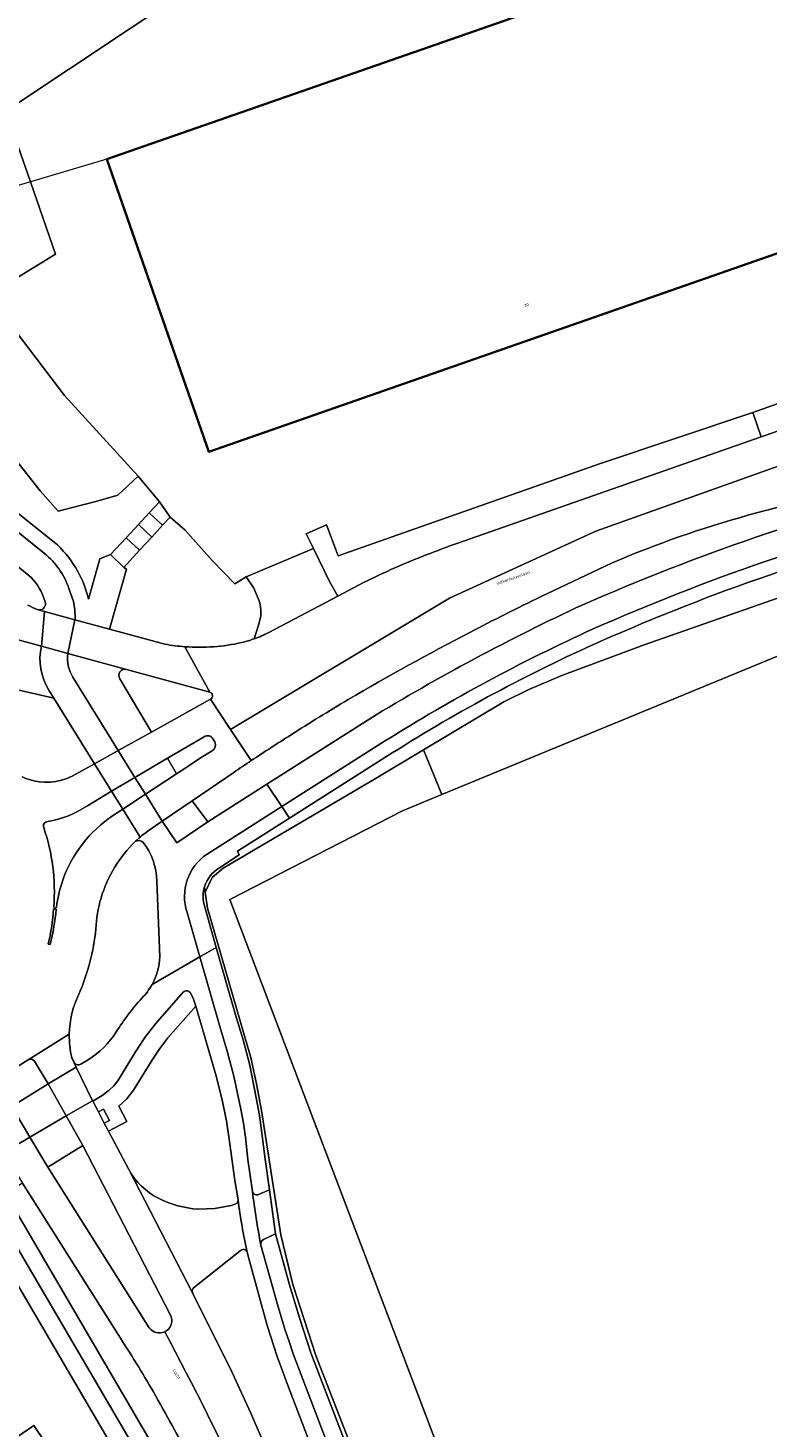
# Model space of a CAD drawing. Header units: metres. Extents: x 197700 to 204338, y 317132 to 325229.
# Tile 31 of 256: x 198727 to 198815, y 319003 to 319169. Entities that reach past the tile are written whole.
import ezdxf
from ezdxf.enums import TextEntityAlignment as Align

# ---------------------------------------------------------------- set-up
doc = ezdxf.new("R2010")
doc.units = ezdxf.units.M
for name, color, linetype, lineweight in [('B-WE-GR-BEPLANTING_CULTUUR_BODEMBEDEKKER-GV', 90, 'Continuous', 18), ('B-WE-GR-BEPLANTING_CULTUUR_BOSPLANTSOEN-GV', 90, 'Continuous', 18), ('B-WE-GR-GRAS-GV', 60, 'Continuous', 13), ('B-WE-GW-TALUD_KRUIN-G', 90, 'Continuous', 18), ('B-WE-IE-TERREINAFSCHEIDING_KUNSTMATIG_HEKWERK-G', 20, 'IE-TERREINAFSCHEIDING-KUNSTMATIG', 18), ('B-WE-OG-BEBOUWING-GV', 7, 'Continuous', 35), ('B-WE-OG-BEBOUWING-T18', 10, 'Continuous', 18), ('B-WE-OG-TERREIN_CULTUURSCHEIDING-GV', 7, 'Continuous', 18), ('B-WE-OG-TERREIN_ERF-GV', 7, 'Continuous', 18), ('B-WE-OG-TOPOGRAFIE-T18', 10, 'Continuous', 18), ('B-WE-VH-VERHARDING_ASFALT-GV', 252, 'Continuous', 18), ('B-WE-VH-VERHARDING_BEDRIJFSVLOERPLAAT-GV', 252, 'Continuous', 18), ('B-WE-VH-VERHARDING_BETONSTRAATSTEEN-GV', 252, 'Continuous', 18), ('B-WE-VH-VERHARDING_OPEN-GV', 252, 'Continuous', 18), ('B-WE-VH-VERHARDING_TEGEL-GV', 252, 'Continuous', 18)]:
    doc.layers.add(name, color=color, linetype=linetype, lineweight=lineweight)
doc.styles.add('NLCS-ISO-M200-T18', font='NLCS-ISO.ttf', dxfattribs={"height": 0.36})
doc.linetypes.add('IE-TERREINAFSCHEIDING-KUNSTMATIG', pattern='A,4,[82,NLCS.SHX,S=0.75,R=90,X=0,Y=0],4,-2', length=10)

msp = doc.modelspace()

# ---------------------------------------------------------------- linework, layer by layer
at = {"layer": 'B-WE-GR-BEPLANTING_CULTUUR_BODEMBEDEKKER-GV'}
for points in [[(198727.521, 319103.953), (198719.714, 319110.243)], [(198729.469, 319100.842), (198729.26, 319101.394)], [(198728.498, 319099.917), (198728.678, 319099.868)], [(198729.019, 319095.569), (198721.298, 319097.662)], [(198748.924, 319090.148), (198739.079, 319092.821)], [(198720.502, 319091.724), (198730.482, 319089.443), (198729.907, 319090.374)], [(198738.295, 319091.712), (198742.026, 319085.407)], [(198742.026, 319085.407), (198749.008, 319089.306)]]:
    msp.add_lwpolyline(points, dxfattribs=at)
for points in [[(198729.26, 319101.394, 0.125596), (198727.521, 319103.953)], [(198728.678, 319099.868, 0.5475732), (198729.469, 319100.842)], [(198727.399, 319100.438, 0.0136097), (198728.498, 319099.917)], [(198729.907, 319090.374, -0.2006058), (198729.019, 319095.569)], [(198739.079, 319092.821, 0.6978521), (198738.295, 319091.712)], [(198749.008, 319089.306, 0.6888523), (198748.924, 319090.148)]]:
    msp.add_lwpolyline(points, format="xyb", dxfattribs=at)
msp.add_lwpolyline([(198725.085, 319003.857), (198726.124, 319002), (198728.114, 319003.379), (198736.01, 318991.684), (198740.948, 318994.886), (198721.158, 319028.625), (198711.512, 319023.999)], close=True, dxfattribs=at)
at = {"layer": 'B-WE-GR-BEPLANTING_CULTUUR_BOSPLANTSOEN-GV'}
for points in [[(198724.802, 319158.866), (198754.354, 319178.56)], [(198723.908, 319137.829), (198730.677, 319141.945), (198727.706, 319150.501), (198724.802, 319158.866)], [(198724.009, 319120.071), (198728.852, 319113.942), (198730.979, 319111.542), (198735.449, 319112.688), (198738.066, 319113.451), (198740.465, 319115.688), (198731.739, 319125.214), (198725.899, 319132.916)]]:
    msp.add_lwpolyline(points, dxfattribs=at)
at = {"layer": 'B-WE-GR-GRAS-GV'}
msp.add_lwpolyline([(198836.293, 319102.72), (198776.394, 319078.033), (198771.745, 319076.117), (198751.306, 319065.6), (198786.678, 318972.495), (198802.727, 318985.177), (198804.736, 318988.525), (198815.799, 318992.376), (198844.08, 318938.927), (198850.194, 318938.456), (198851.652, 318935.499), (198886.8, 318864.205), (198911.694, 318823.468), (198935.378, 318770.25), (199017.754, 318808.356), (198937.21, 318976.302), (198908.469, 319036.231), (198875.727, 319112.034)], close=True, dxfattribs=at)
at = {"layer": 'B-WE-GW-TALUD_KRUIN-G'}
for points in [[(198740.487, 319109.96), (198742.077, 319108.494)], [(198737.196, 319106.414), (198738.76, 319104.896)]]:
    msp.add_lwpolyline(points, dxfattribs=at)
at = {"layer": 'B-WE-IE-TERREINAFSCHEIDING_KUNSTMATIG_HEKWERK-G'}
for points in [[(198812.798, 319201.243), (198754.354, 319178.56), (198724.802, 319158.866)], [(198736.745, 319153.174), (198727.706, 319150.501)], [(198727.706, 319150.501), (198702.914, 319143.168)], [(198800.334, 319095.724), (198823.304, 319103.796)], [(198790.579, 319092.108), (198800.334, 319095.724)], [(198786.674, 319090.465), (198790.579, 319092.108)], [(198774.226, 319083.317), (198783.713, 319088.998)], [(198783.713, 319088.998), (198786.674, 319090.465)], [(198768.422, 319079.841), (198774.226, 319083.317)], [(198750.501, 319069.326), (198768.422, 319079.841)], [(198749.227, 319068.23), (198750.501, 319069.326)], [(198748.373, 319066.489), (198749.227, 319068.23)], [(198748.661, 319064.577), (198748.373, 319066.489)], [(198752.933, 319049.87), (198748.661, 319064.577)], [(198753.776, 319046.932), (198752.933, 319049.87)], [(198754.475, 319043.786), (198753.776, 319046.932)], [(198755.035, 319040.632), (198754.475, 319043.786)], [(198757.338, 319025.947), (198755.035, 319040.632)], [(198758.763, 319020.053), (198757.338, 319025.947)], [(198761.472, 319011.678), (198758.763, 319020.053)], [(198766.365, 318999.091), (198761.472, 319011.678)]]:
    msp.add_lwpolyline(points, dxfattribs=at)
at = {"layer": 'B-WE-OG-BEBOUWING-GV'}
msp.add_lwpolyline([(198736.745, 319153.174), (198748.807, 319118.576), (198825.826, 319145.476), (198813.758, 319180.029)], close=True, dxfattribs=at)
at = {"layer": 'B-WE-OG-TERREIN_CULTUURSCHEIDING-GV'}
for points in [[(198814.164, 319120.341), (198813.183, 319123.23), (198795.155, 319117.171), (198764.112, 319106.261), (198762.729, 319109.915), (198760.335, 319108.88), (198761.189, 319107.132), (198763.084, 319103.249), (198764.088, 319101.499), (198767.194, 319103.139)], [(198740.465, 319115.688), (198738.066, 319113.451), (198735.449, 319112.688), (198730.979, 319111.542), (198728.852, 319113.942), (198724.009, 319120.071)], [(198778.287, 319107.771), (198814.164, 319120.341)], [(198748.3, 319067.106), (198748.373, 319066.489), (198749.227, 319068.23), (198750.501, 319069.326), (198768.422, 319079.841), (198774.226, 319083.317), (198783.713, 319088.998), (198786.674, 319090.465), (198790.579, 319092.108), (198800.334, 319095.724), (198823.304, 319103.796), (198840.395, 319110.005), (198849.07, 319112.827), (198878.414, 319118.523), (198881.983, 319110.956), (198892.79, 319088.305), (198911.486, 319048.246), (198915.281, 319040.096), (198915.384, 319039.864)], [(198734.584, 319101.131), (198735.934, 319105.912), (198737.196, 319106.414), (198739.039, 319108.4), (198740.487, 319109.96), (198741.774, 319111.346), (198742.996, 319112.663), (198740.465, 319115.688)], [(198833.952, 319116.649), (198813.625, 319111.345)], [(198722.447, 319114.328), (198730.525, 319107.89)], [(198753.249, 319103.771), (198751.907, 319102.973), (198749.216, 319105.733), (198746.018, 319109.297), (198744.256, 319110.859), (198743.359, 319109.886), (198742.077, 319108.494), (198740.635, 319106.93), (198738.76, 319104.896), (198739.067, 319104.686), (198737.065, 319097.59), (198743.621, 319095.81)], [(198797.6, 319105.884), (198796.459, 319105.38), (198788.131, 319101.453)], [(198754.182, 319096.453), (198754.694, 319098.065), (198754.962, 319099.144), (198754.962, 319099.867), (198754.871, 319100.691), (198754.676, 319101.237), (198754.162, 319102.45), (198753.249, 319103.771)], [(198735.289, 319081.659), (198730.482, 319089.443), (198720.502, 319091.724), (198720.726, 319088.603)], [(198751.761, 319080.647), (198746.835, 319077.285), (198748.685, 319074.78), (198755.701, 319079.246), (198767.856, 319086.985)], [(198770.511, 319082.945), (198758.364, 319075.242)], [(198732.635, 319080.185), (198735.289, 319081.659)], [(198758.364, 319075.242), (198752.196, 319071.331), (198752.41, 319070.907), (198750.099, 319069.36)], [(198743.008, 319058.848), (198742.664, 319067.79)], [(198747.559, 319028.977), (198749.536, 319029.042), (198751.48, 319029.408), (198751.956, 319029.554), (198752.228, 319029.744), (198752.287, 319030.071), (198751.892, 319032.368), (198751.307, 319036.714), (198750.924, 319039.409), (198750.376, 319042.075), (198749.645, 319044.878), (198747.279, 319053.008), (198743.976, 319049.244), (198743.018, 319047.984), (198742.144, 319046.665), (198739.925, 319043.057), (198739.135, 319042.026)], [(198732.598, 319046.887), (198732.949, 319046.271)], [(198733.697, 319046.131), (198734.56, 319046.66)], [(198739.135, 319042.026), (198738.174, 319041.154), (198739.126, 319039.332), (198736.959, 319038.208), (198739.345, 319033.659)], [(198738.08, 319014.146), (198726.796, 319032.062), (198724.798, 319030.78), (198744.484, 318997.135)], [(198752.528, 319024.04), (198746.977, 319019.619), (198746.832, 319019.358), (198746.875, 319019.063), (198751.573, 319009.672), (198753.798, 319004.864), (198755.899, 319000), (198769.287, 318966.327), (198769.395, 318966.064), (198769.639, 318966.091), (198769.885, 318966.098), (198770.144, 318966.25), (198770.289, 318966.513)], [(198770.289, 318966.513), (198772.341, 318971.155), (198758.253, 319007.934), (198756.924, 319011.548), (198755.711, 319015.202), (198753.679, 319022.702), (198753.395, 319023.739)]]:
    msp.add_lwpolyline(points, dxfattribs=at)
for points in [[(198793.052, 319100.476, -0.040736), (198834.566, 319114.755)], [(198813.625, 319111.345, 0.0333983), (198797.6, 319105.884)], [(198835.743, 319110.19, 0.0413102), (198795.115, 319096.126)], [(198730.525, 319107.89, -0.159706), (198734.584, 319101.131)], [(198774.532, 319106.376, -0.0093207), (198778.287, 319107.771)], [(198767.194, 319103.139, -0.0226743), (198774.532, 319106.376)], [(198788.131, 319101.453, 0.0071971), (198779.695, 319097.206)], [(198767.856, 319086.985, -0.0285244), (198793.052, 319100.476)], [(198779.695, 319097.206, 0.0130678), (198765.309, 319089.261)], [(198743.621, 319095.81, 0.0258989), (198745.997, 319095.511)], [(198745.997, 319095.511, 0.073465), (198752.724, 319096.005)], [(198752.724, 319096.005, 0.0227505), (198754.182, 319096.453)], [(198795.115, 319096.126, 0.0361911), (198770.511, 319082.945)], [(198765.309, 319089.261, 0.0084536), (198758.486, 319085.059)], [(198758.486, 319085.059, 0.0049956), (198753.842, 319082.041)], [(198753.842, 319082.041, 0.0024378), (198751.761, 319080.647)], [(198726.758, 319080.11, 0.0271318), (198727.466, 319079.835)], [(198727.466, 319079.835, 0.1942221), (198732.635, 319080.185)], [(198740.164, 319072.496, 0.1306828), (198736.067, 319065.787)], [(198741.028, 319072.402, 0.2991058), (198740.164, 319072.496)], [(198742.664, 319067.79, 0.1627282), (198741.028, 319072.402)], [(198750.099, 319069.36, 0.1918681), (198748.3, 319067.106)], [(198736.067, 319065.787, 0.0613364), (198735.456, 319062.12)], [(198735.456, 319062.12, -0.0789434), (198733.439, 319054.413)], [(198742.105, 319055.55, 0.1195028), (198743.008, 319058.848)], [(198733.439, 319054.413, 0.1054581), (198732.319, 319049.691)], [(198740.894, 319053.938, 0.0698341), (198742.105, 319055.55)], [(198737.858, 319049.948, -0.0398137), (198740.894, 319053.938)], [(198732.319, 319049.691, 0.0608785), (198732.598, 319046.887)], [(198734.56, 319046.66, 0.111447), (198737.858, 319049.948)], [(198732.949, 319046.271, 0.4025036), (198733.697, 319046.131)], [(198739.345, 319033.659, 0.1467868), (198742.861, 319030.26)], [(198742.861, 319030.26, 0.101122), (198747.559, 319028.977)], [(198753.363, 319023.879, 0.5562983), (198752.528, 319024.04)], [(198753.395, 319023.739, 0.0740984), (198753.363, 319023.879)], [(198742.285, 319007.35, 0.0122555), (198738.08, 319014.146)], [(198746.659, 318999.371, 0.0057537), (198742.285, 319007.35)]]:
    msp.add_lwpolyline(points, format="xyb", dxfattribs=at)
at = {"layer": 'B-WE-OG-TERREIN_ERF-GV'}
for points in [[(198915.384, 319039.864), (198915.281, 319040.096), (198911.486, 319048.246), (198892.79, 319088.305), (198881.983, 319110.956), (198878.414, 319118.523), (198849.07, 319112.827), (198840.395, 319110.005), (198823.304, 319103.796), (198800.334, 319095.724), (198790.579, 319092.108), (198786.674, 319090.465), (198783.713, 319088.998), (198774.226, 319083.317), (198776.394, 319078.033)], [(198776.394, 319078.033), (198836.293, 319102.72), (198875.727, 319112.034), (198908.469, 319036.231), (198937.21, 318976.302), (198943.744, 318979.418), (198929.432, 319009.703), (198920.092, 319029.761)], [(198786.678, 318972.495), (198751.306, 319065.6), (198771.745, 319076.117), (198776.394, 319078.033), (198774.226, 319083.317), (198768.422, 319079.841), (198750.501, 319069.326), (198749.227, 319068.23), (198748.373, 319066.489), (198748.661, 319064.577), (198752.933, 319049.87), (198753.776, 319046.932), (198754.475, 319043.786), (198755.035, 319040.632), (198757.338, 319025.947), (198758.763, 319020.053), (198761.472, 319011.678), (198766.365, 318999.091)], [(198819.071, 318966.406), (198811.742, 318980.682), (198798.454, 318972.494), (198780.884, 318961.661), (198780.736, 318961.578), (198766.365, 318999.091), (198761.472, 319011.678), (198758.763, 319020.053), (198757.338, 319025.947), (198755.035, 319040.632), (198754.475, 319043.786), (198753.776, 319046.932), (198752.933, 319049.87), (198748.661, 319064.577), (198748.373, 319066.489), (198748.3, 319067.106)], [(198748.224, 319065.136), (198749.703, 319059.944), (198751.979, 319051.951), (198752.89, 319049.01), (198753.662, 319046.029), (198754.435, 319042.138), (198754.801, 319040.068), (198755.103, 319037.988), (198755.482, 319034.886), (198756.006, 319031.254), (198756.704, 319026.071), (198758.368, 319020.046), (198759.575, 319015.998), (198760.903, 319011.99), (198770.105, 318987.92)]]:
    msp.add_lwpolyline(points, dxfattribs=at)
msp.add_lwpolyline([(198748.3, 319067.106, 0.1288217), (198748.224, 319065.136)], format="xyb", dxfattribs=at)
at = {"layer": 'B-WE-VH-VERHARDING_ASFALT-GV'}
for points in [[(198867.396, 319133.112), (198865.464, 319138.589), (198851.504, 319133.641), (198839.758, 319129.447), (198823.587, 319123.642), (198820.066, 319122.409), (198814.164, 319120.341), (198778.287, 319107.771)], [(198749.008, 319089.306), (198751.394, 319085.72), (198777.284, 319101.242), (198794.592, 319109.192), (198821.798, 319118.896), (198856.937, 319130.82)], [(198856.937, 319130.82), (198821.798, 319118.896), (198794.592, 319109.192), (198777.284, 319101.242), (198751.394, 319085.72), (198753.842, 319082.041)], [(198813.625, 319111.345), (198833.952, 319116.649)], [(198788.131, 319101.453), (198796.459, 319105.38), (198797.6, 319105.884)], [(198767.194, 319103.139), (198764.088, 319101.499), (198755.912, 319097.181)], [(198721.298, 319097.662), (198729.019, 319095.569), (198729.37, 319099.68), (198728.678, 319099.868), (198728.498, 319099.917)], [(198743.621, 319095.81), (198737.065, 319097.59), (198732.983, 319098.699), (198732.137, 319094.717), (198739.079, 319092.821)], [(198739.079, 319092.821), (198748.924, 319090.148), (198745.997, 319095.511)], [(198745.997, 319095.511), (198748.924, 319090.148)], [(198749.008, 319089.306), (198742.026, 319085.407), (198738.099, 319083.222), (198740.087, 319080.055), (198743.921, 319082.311), (198748.259, 319084.873)], [(198753.842, 319082.041), (198751.394, 319085.72), (198749.008, 319089.306)], [(198749.314, 319084.615), (198749.512, 319084.259)], [(198749.217, 319083.199), (198747.736, 319082.273), (198746.095, 319081.172), (198745.003, 319080.462), (198741.336, 319078.068), (198743.297, 319074.87), (198746.835, 319077.285), (198751.761, 319080.647)], [(198734.477, 319076.703), (198737.309, 319078.42), (198735.289, 319081.659), (198732.635, 319080.185)], [(198741.643, 319073.741), (198743.297, 319074.87), (198741.336, 319078.068), (198738.633, 319076.303)], [(198740.68, 319072.967), (198738.633, 319076.303), (198737.538, 319075.598), (198737.541, 319075.585)], [(198738.633, 319076.303), (198740.68, 319072.967)], [(198730.463, 319064.49), (198730.75, 319064.463)], [(198730.065, 319060.283), (198729.811, 319060.336)], [(198723.098, 319050.604), (198725.756, 319045.594), (198727.46, 319046.658), (198732.319, 319049.691)], [(198732.319, 319049.691), (198727.46, 319046.658)], [(198728.205, 319046.47), (198729.81, 319043.785), (198733.131, 319045.79)], [(198733.131, 319045.79), (198732.598, 319046.887)], [(198724.523, 319035.67), (198724.53, 319035.659), (198727.661, 319037.513), (198725.523, 319041.128)], [(198753.798, 319004.864), (198751.573, 319009.672), (198746.875, 319019.063), (198739.345, 319033.659), (198736.959, 319038.208), (198736.452, 319039.171), (198735.756, 319040.495), (198735.087, 319041.767), (198735.074, 319041.793), (198731.941, 319040.013), (198733.921, 319036.508), (198744.255, 319016.513)], [(198741.778, 319014.933), (198729.765, 319033.953), (198727.661, 319037.513), (198724.53, 319035.659), (198724.637, 319035.489), (198726.796, 319032.062), (198738.08, 319014.146)], [(198772.074, 318959.555), (198772.017, 318959.504), (198771.419, 318961.078), (198769.395, 318966.064), (198769.287, 318966.327), (198755.899, 319000), (198753.798, 319004.864)]]:
    msp.add_lwpolyline(points, dxfattribs=at)
for points in [[(198797.6, 319105.884, -0.0333983), (198813.625, 319111.345)], [(198778.287, 319107.771, 0.0093207), (198774.532, 319106.376)], [(198774.532, 319106.376, 0.0226743), (198767.194, 319103.139)], [(198779.695, 319097.206, -0.0071971), (198788.131, 319101.453)], [(198728.498, 319099.917, -0.0136097), (198727.399, 319100.438)], [(198755.912, 319097.181, -0.0278603), (198754.182, 319096.453)], [(198765.309, 319089.261, -0.0130678), (198779.695, 319097.206)], [(198745.997, 319095.511, -0.0258989), (198743.621, 319095.81)], [(198752.724, 319096.005, -0.073465), (198745.997, 319095.511)], [(198754.182, 319096.453, -0.0227505), (198752.724, 319096.005)], [(198748.924, 319090.148, -0.6888523), (198749.008, 319089.306)], [(198758.486, 319085.059, -0.0084536), (198765.309, 319089.261)], [(198748.259, 319084.873, -0.4281006), (198749.314, 319084.615)], [(198749.512, 319084.259, -0.3793792), (198749.217, 319083.199)], [(198753.842, 319082.041, -0.0049956), (198758.486, 319085.059)], [(198751.761, 319080.647, -0.0024378), (198753.842, 319082.041)], [(198727.466, 319079.835, -0.0271318), (198726.758, 319080.11)], [(198732.635, 319080.185, -0.1942221), (198727.466, 319079.835)], [(198729.757, 319074.832, 0.1063219), (198734.477, 319076.703)], [(198729.285, 319074.119, -0.5105416), (198729.757, 319074.832)], [(198730.469, 319064.753, 0.1043454), (198729.285, 319074.119)], [(198737.541, 319075.585, 0.1647857), (198731.502, 319067.77)], [(198736.067, 319065.787, -0.1306828), (198740.164, 319072.496)], [(198740.164, 319072.496, -0.01319), (198740.68, 319072.967)], [(198740.68, 319072.967, -0.0187142), (198741.643, 319073.741)], [(198731.502, 319067.77, 0.0523536), (198730.803, 319064.693)], [(198735.456, 319062.12, -0.0613364), (198736.067, 319065.787)], [(198729.811, 319060.336, 0.0452757), (198730.463, 319064.49)], [(198730.75, 319064.463, -0.0422298), (198730.065, 319060.283)], [(198730.803, 319064.693, -0.7169791), (198730.469, 319064.753)], [(198733.439, 319054.413, 0.0789434), (198735.456, 319062.12)], [(198732.319, 319049.691, -0.1054581), (198733.439, 319054.413)], [(198732.598, 319046.887, -0.0608785), (198732.319, 319049.691)], [(198727.46, 319046.658, -0.3917281), (198728.205, 319046.47)], [(198744.255, 319016.513, -0.4312999), (198743.599, 319014.475)], [(198743.599, 319014.475, -0.3602428), (198741.778, 319014.933)], [(198743.599, 319014.475, -0.0300199), (198761.929, 318974.767)], [(198761.929, 318974.767, 0.0300199), (198743.599, 319014.475)], [(198738.08, 319014.146, -0.0122555), (198742.285, 319007.35)], [(198742.285, 319007.35, -0.0057537), (198746.659, 318999.371)]]:
    msp.add_lwpolyline(points, format="xyb", dxfattribs=at)
for points in [[(198732.137, 319094.717), (198732.983, 319098.699), (198729.37, 319099.68), (198729.019, 319095.569)], [(198737.309, 319078.42), (198740.087, 319080.055), (198738.099, 319083.222), (198735.289, 319081.659)], [(198735.074, 319041.793), (198733.131, 319045.79), (198729.81, 319043.785), (198731.941, 319040.013)]]:
    msp.add_lwpolyline(points, close=True, dxfattribs=at)
at = {"layer": 'B-WE-VH-VERHARDING_BEDRIJFSVLOERPLAAT-GV'}
for points in [[(198741.774, 319111.346), (198740.487, 319109.96), (198742.077, 319108.494), (198743.359, 319109.886)], [(198739.039, 319108.4), (198737.196, 319106.414), (198738.76, 319104.896), (198740.635, 319106.93)], [(198735.756, 319040.495), (198736.452, 319039.171), (198737.062, 319039.48), (198736.36, 319040.821)]]:
    msp.add_lwpolyline(points, close=True, dxfattribs=at)
for points in [[(198730.463, 319064.49, -0.0452757), (198729.811, 319060.336)], [(198730.065, 319060.283, 0.0422298), (198730.75, 319064.463)]]:
    msp.add_lwpolyline(points, format="xyb", dxfattribs=at)
for points in [[(198730.75, 319064.463), (198730.463, 319064.49)], [(198729.811, 319060.336), (198730.065, 319060.283)]]:
    msp.add_lwpolyline(points, dxfattribs=at)
at = {"layer": 'B-WE-VH-VERHARDING_BETONSTRAATSTEEN-GV'}
for points in [[(198834.566, 319114.755, 0.040736), (198793.052, 319100.476)], [(198794.303, 319097.628, -0.04183), (198835.325, 319111.784)], [(198793.052, 319100.476, 0.0285244), (198767.856, 319086.985)], [(198769.62, 319084.325, -0.0338744), (198794.303, 319097.628)], [(198749.314, 319084.615, 0.4281006), (198748.259, 319084.873)], [(198749.217, 319083.199, 0.3793792), (198749.512, 319084.259)], [(198734.477, 319076.703, -0.1063219), (198729.757, 319074.832)], [(198729.757, 319074.832, 0.5105416), (198729.285, 319074.119)], [(198729.285, 319074.119, -0.1043454), (198730.469, 319064.753)], [(198731.502, 319067.77, -0.1647857), (198737.541, 319075.585)], [(198730.803, 319064.693, -0.0523536), (198731.502, 319067.77)], [(198730.469, 319064.753, 0.7169791), (198730.803, 319064.693)], [(198728.205, 319046.47, 0.3917281), (198727.46, 319046.658)], [(198742.861, 319030.26, -0.1467868), (198739.345, 319033.659)], [(198747.559, 319028.977, -0.101122), (198742.861, 319030.26)], [(198753.363, 319023.879, -0.024223), (198752.287, 319030.071)], [(198752.528, 319024.04, -0.5562983), (198753.363, 319023.879)], [(198743.599, 319014.475, 0.4312999), (198744.255, 319016.513)], [(198741.778, 319014.933, 0.3602428), (198743.599, 319014.475)]]:
    msp.add_lwpolyline(points, format="xyb", dxfattribs=at)
for points in [[(198767.856, 319086.985), (198755.701, 319079.246), (198757.459, 319076.604), (198769.62, 319084.325)], [(198748.259, 319084.873), (198743.921, 319082.311), (198745.003, 319080.462), (198746.095, 319081.172), (198747.736, 319082.273), (198749.217, 319083.199)], [(198749.512, 319084.259), (198749.314, 319084.615)], [(198737.541, 319075.585), (198737.538, 319075.598), (198738.633, 319076.303), (198737.309, 319078.42), (198734.477, 319076.703)], [(198727.46, 319046.658), (198725.756, 319045.594), (198724.108, 319044.566)], [(198729.81, 319043.785), (198728.205, 319046.47)], [(198723.909, 319043.825), (198724.025, 319043.637), (198724.339, 319043.137), (198725.523, 319041.128), (198729.81, 319043.785)], [(198744.255, 319016.513), (198733.921, 319036.508), (198729.765, 319033.953), (198741.778, 319014.933)], [(198739.345, 319033.659), (198746.875, 319019.063), (198746.832, 319019.358), (198746.977, 319019.619), (198752.528, 319024.04)], [(198752.287, 319030.071), (198752.228, 319029.744), (198751.956, 319029.554), (198751.48, 319029.408), (198749.536, 319029.042), (198747.559, 319028.977)]]:
    msp.add_lwpolyline(points, dxfattribs=at)
at = {"layer": 'B-WE-VH-VERHARDING_OPEN-GV'}
for points in [[(198945.863, 319167.665), (198959.248, 319172.375), (198958.967, 319173.184), (198975.701, 319179.08), (198983.391, 319181.79), (198982.402, 319184.673), (198998.413, 319191.069), (198998.505, 319202.477), (198964.002, 319209.391), (198957.898, 319210.614), (198937.232, 319215.818), (198934.394, 319216.271), (198927.267, 319217.41), (198927.226, 319217.417), (198927.217, 319217.418), (198918.314, 319217.72), (198913.859, 319217.901), (198886.652, 319219.005), (198886.548, 319219.001), (198852.147, 319210.963), (198812.798, 319201.243), (198754.354, 319178.56), (198724.802, 319158.866), (198727.706, 319150.501)], [(198727.706, 319150.501), (198730.677, 319141.945), (198723.908, 319137.829), (198725.899, 319132.916), (198731.739, 319125.214), (198740.465, 319115.688), (198742.996, 319112.663), (198744.256, 319110.859), (198746.018, 319109.297), (198749.216, 319105.733), (198751.907, 319102.973), (198753.249, 319103.771), (198761.189, 319107.132), (198760.335, 319108.88), (198762.729, 319109.915), (198764.112, 319106.261), (198795.155, 319117.171), (198813.183, 319123.23), (198819.05, 319125.305)], [(198761.189, 319107.132), (198753.249, 319103.771), (198754.162, 319102.45), (198754.676, 319101.237), (198754.871, 319100.691), (198754.962, 319099.867), (198754.962, 319099.144), (198754.694, 319098.065), (198754.182, 319096.453)], [(198755.912, 319097.181), (198764.088, 319101.499), (198763.084, 319103.249), (198761.189, 319107.132)], [(198721.208, 319032.747), (198723.121, 319029.566), (198742.354, 318996.779), (198747.449, 318987.865), (198748.822, 318985.314), (198750.106, 318982.719), (198756.265, 318969.914), (198757.342, 318967.449), (198759.089, 318968.263), (198755.638, 318975.747), (198753.038, 318981.303), (198751.157, 318985.215), (198749.103, 318989.039), (198747.655, 318991.636), (198744.484, 318997.135), (198724.798, 319030.78)], [(198754.983, 319024.702), (198754.961, 319024.901), (198755.01, 319025.094), (198755.125, 319025.258), (198755.291, 319025.37), (198756.704, 319026.071), (198756.006, 319031.254), (198754.716, 319030.699)]]:
    msp.add_lwpolyline(points, dxfattribs=at)
for points in [[(198813.758, 319180.029), (198825.826, 319145.476), (198748.807, 319118.576), (198736.745, 319153.174)], [(198813.183, 319123.23), (198814.164, 319120.341), (198820.066, 319122.409), (198819.05, 319125.305)], [(198721.771, 318989.7), (198687.01, 318966.674), (198712.109, 318929.152), (198718.598, 318931.782), (198762.017, 318949.382), (198762.217, 318949.459), (198761.965, 318949.838), (198759.726, 318955.368), (198759.676, 318955.48), (198739.194, 318986.4), (198744.017, 318989.54), (198740.948, 318994.886), (198736.01, 318991.684), (198728.114, 319003.379), (198726.124, 319002), (198725.085, 319003.857), (198716.345, 318997.809)]]:
    msp.add_lwpolyline(points, close=True, dxfattribs=at)
for points in [[(198754.182, 319096.453, 0.0278603), (198755.912, 319097.181)], [(198754.716, 319030.699, -0.4352711), (198753.984, 319031.073)], [(198753.984, 319031.073, 0.0179777), (198754.983, 319024.702)]]:
    msp.add_lwpolyline(points, format="xyb", dxfattribs=at)
at = {"layer": 'B-WE-VH-VERHARDING_TEGEL-GV'}
for points in [[(198730.525, 319107.89), (198722.447, 319114.328)], [(198729.392, 319106.546), (198720.787, 319113.442)], [(198720.787, 319113.442), (198729.392, 319106.546)], [(198719.714, 319110.243), (198727.521, 319103.953)], [(198732.275, 319102.408), (198732.805, 319100.845), (198732.988, 319099.872), (198733.017, 319098.875), (198732.983, 319098.699), (198737.065, 319097.59), (198739.067, 319104.686), (198738.76, 319104.896), (198737.196, 319106.414), (198735.934, 319105.912), (198734.584, 319101.131)], [(198728.678, 319099.868), (198729.37, 319099.68), (198732.983, 319098.699), (198733.017, 319098.875), (198732.988, 319099.872), (198732.805, 319100.845), (198732.275, 319102.408)], [(198729.26, 319101.394), (198729.469, 319100.842)], [(198732.137, 319094.717), (198729.019, 319095.569)], [(198739.079, 319092.821), (198732.137, 319094.717)], [(198730.482, 319089.443), (198735.289, 319081.659), (198738.099, 319083.222), (198732.739, 319091.901)], [(198732.739, 319091.901), (198738.099, 319083.222), (198742.026, 319085.407), (198738.295, 319091.712)], [(198729.907, 319090.374), (198730.482, 319089.443)], [(198769.62, 319084.325), (198757.459, 319076.604), (198758.364, 319075.242), (198770.511, 319082.945)], [(198748.614, 319070.988), (198757.459, 319076.604), (198755.701, 319079.246), (198748.685, 319074.78), (198745.051, 319072.3), (198743.297, 319074.87), (198741.643, 319073.741)], [(198757.459, 319076.604), (198748.614, 319070.988)], [(198750.099, 319069.36), (198752.41, 319070.907), (198752.196, 319071.331), (198758.364, 319075.242), (198757.459, 319076.604)], [(198742.664, 319067.79), (198743.008, 319058.848)], [(198742.105, 319055.55), (198747.746, 319058.812), (198746.24, 319064.065)], [(198746.24, 319064.065), (198747.746, 319058.812), (198749.703, 319059.944), (198748.224, 319065.136)], [(198749.703, 319059.944), (198747.746, 319058.812), (198750.109, 319050.571), (198750.999, 319047.666), (198751.769, 319044.728), (198752.619, 319040.812), (198752.934, 319039.164), (198753.156, 319037.502), (198753.436, 319034.851), (198753.984, 319031.073)], [(198754.716, 319030.699), (198756.006, 319031.254), (198755.482, 319034.886), (198755.103, 319037.988), (198754.801, 319040.068), (198754.435, 319042.138), (198753.662, 319046.029), (198752.89, 319049.01), (198751.979, 319051.951), (198749.703, 319059.944)], [(198753.984, 319031.073), (198753.436, 319034.851), (198753.156, 319037.502), (198752.934, 319039.164), (198752.619, 319040.812), (198751.769, 319044.728), (198750.999, 319047.666), (198750.109, 319050.571), (198747.746, 319058.812), (198742.105, 319055.55)], [(198745.797, 319054.648), (198742.495, 319050.891), (198741.256, 319049.288), (198740.162, 319047.584), (198738.046, 319044.17), (198737.588, 319043.554), (198737.016, 319043.044), (198736.218, 319042.416), (198735.087, 319041.767), (198735.756, 319040.495), (198736.36, 319040.821), (198737.062, 319039.48), (198736.452, 319039.171), (198736.959, 319038.208), (198739.126, 319039.332), (198738.174, 319041.154)], [(198738.174, 319041.154), (198739.135, 319042.026), (198739.925, 319043.057), (198742.144, 319046.665), (198743.018, 319047.984), (198743.976, 319049.244), (198747.279, 319053.008), (198746.957, 319053.948), (198746.596, 319054.618)], [(198742.495, 319050.891), (198745.797, 319054.648)], [(198746.596, 319054.618), (198746.957, 319053.948), (198747.279, 319053.008), (198749.645, 319044.878), (198750.376, 319042.075), (198750.924, 319039.409), (198751.307, 319036.714), (198751.892, 319032.368), (198752.287, 319030.071)], [(198732.949, 319046.271), (198732.598, 319046.887), (198733.131, 319045.79), (198735.074, 319041.793), (198735.087, 319041.767), (198736.218, 319042.416), (198737.016, 319043.044), (198737.588, 319043.554), (198738.046, 319044.17), (198740.162, 319047.584), (198741.256, 319049.288), (198742.495, 319050.891)], [(198734.56, 319046.66), (198733.697, 319046.131)], [(198719.177, 319032.002), (198721.158, 319028.625), (198740.948, 318994.886), (198744.017, 318989.54), (198744.134, 318989.337), (198747.001, 318984.251), (198750.876, 318977.411), (198752.407, 318974.622), (198753.818, 318971.77), (198755.974, 318967.132), (198756.362, 318966.158), (198761.184, 318956.026), (198762.171, 318956.43), (198760.792, 318959.66), (198759.085, 318963.562), (198757.342, 318967.449), (198756.265, 318969.914), (198750.106, 318982.719), (198748.822, 318985.314), (198747.449, 318987.865), (198742.354, 318996.779), (198723.121, 319029.566), (198721.208, 319032.747)], [(198753.395, 319023.739), (198753.679, 319022.702), (198755.711, 319015.202), (198756.924, 319011.548), (198758.253, 319007.934), (198772.341, 318971.155), (198773.893, 318967.063), (198775.046, 318964.007), (198776.791, 318964.716), (198758.802, 319011.869), (198758.306, 319013.317), (198757.831, 319014.771), (198757.376, 319016.231), (198756.94, 319017.698), (198754.983, 319024.702)]]:
    msp.add_lwpolyline(points, dxfattribs=at)
for points in [[(198742.996, 319112.663), (198741.774, 319111.346), (198743.359, 319109.886), (198744.256, 319110.859)], [(198740.635, 319106.93), (198742.077, 319108.494), (198740.487, 319109.96), (198739.039, 319108.4)], [(198740.087, 319080.055), (198741.336, 319078.068), (198745.003, 319080.462), (198743.921, 319082.311)], [(198741.336, 319078.068), (198740.087, 319080.055), (198737.309, 319078.42), (198738.633, 319076.303)], [(198748.685, 319074.78), (198746.835, 319077.285), (198743.297, 319074.87), (198745.051, 319072.3)], [(198731.941, 319040.013), (198729.81, 319043.785), (198725.523, 319041.128), (198727.661, 319037.513)], [(198733.921, 319036.508), (198731.941, 319040.013), (198727.661, 319037.513), (198729.765, 319033.953)], [(198759.575, 319015.998), (198758.368, 319020.046), (198756.704, 319026.071), (198755.291, 319025.37), (198755.125, 319025.258), (198755.01, 319025.094), (198754.961, 319024.901), (198754.983, 319024.702), (198756.94, 319017.698), (198757.376, 319016.231), (198757.831, 319014.771), (198758.306, 319013.317), (198758.802, 319011.869), (198776.791, 318964.716), (198776.99, 318964.195), (198777.963, 318961.668), (198779.859, 318962.437), (198777.673, 318968.208), (198770.105, 318987.92), (198760.903, 319011.99)]]:
    msp.add_lwpolyline(points, close=True, dxfattribs=at)
for points in [[(198835.325, 319111.784, 0.04183), (198794.303, 319097.628)], [(198795.115, 319096.126, -0.0413102), (198835.743, 319110.19)], [(198734.584, 319101.131, 0.159706), (198730.525, 319107.89)], [(198732.275, 319102.408, 0.1357024), (198729.392, 319106.546)], [(198729.392, 319106.546, -0.1357024), (198732.275, 319102.408)], [(198727.521, 319103.953, -0.125596), (198729.26, 319101.394)], [(198729.469, 319100.842, -0.5475732), (198728.678, 319099.868)], [(198794.303, 319097.628, 0.0338744), (198769.62, 319084.325)], [(198729.019, 319095.569, 0.2006058), (198729.907, 319090.374)], [(198770.511, 319082.945, -0.0361911), (198795.115, 319096.126)], [(198732.739, 319091.901, -0.1700215), (198732.137, 319094.717)], [(198732.137, 319094.717, 0.1700215), (198732.739, 319091.901)], [(198738.295, 319091.712, -0.6978521), (198739.079, 319092.821)], [(198740.68, 319072.967, 0.01319), (198740.164, 319072.496)], [(198740.164, 319072.496, -0.2991058), (198741.028, 319072.402)], [(198741.643, 319073.741, 0.0187142), (198740.68, 319072.967)], [(198741.028, 319072.402, -0.1627282), (198742.664, 319067.79)], [(198748.614, 319070.988, 0.3320692), (198746.24, 319064.065)], [(198746.24, 319064.065, -0.3320692), (198748.614, 319070.988)], [(198748.3, 319067.106, -0.1918681), (198750.099, 319069.36)], [(198748.224, 319065.136, -0.1288217), (198748.3, 319067.106)], [(198743.008, 319058.848, -0.1195028), (198742.105, 319055.55)], [(198742.105, 319055.55, -0.0698341), (198740.894, 319053.938)], [(198746.596, 319054.618, 0.4380409), (198745.797, 319054.648)], [(198745.797, 319054.648, -0.4380409), (198746.596, 319054.618)], [(198740.894, 319053.938, 0.0398137), (198737.858, 319049.948)], [(198737.858, 319049.948, -0.111447), (198734.56, 319046.66)], [(198733.697, 319046.131, -0.4025036), (198732.949, 319046.271)], [(198753.984, 319031.073, 0.4352711), (198754.716, 319030.699)], [(198754.983, 319024.702, -0.0179777), (198753.984, 319031.073)], [(198752.287, 319030.071, 0.024223), (198753.363, 319023.879)], [(198753.363, 319023.879, -0.0740984), (198753.395, 319023.739)]]:
    msp.add_lwpolyline(points, format="xyb", dxfattribs=at)

# ---------------------------------------------------------------- texts
at = {"layer": 'B-WE-OG-BEBOUWING-T18', "style": 'NLCS-ISO-M200-T18'}
msp.add_text('20', height=0.36, rotation=19.2, dxfattribs=at).set_placement((198786.396, 319135.941), align=Align.MIDDLE)
at = {"layer": 'B-WE-OG-TOPOGRAFIE-T18', "style": 'NLCS-ISO-M200-T18'}
for s, rotation, p in [('Valkenhuizerlaan', 19.6, (198784.786, 319103.657)), ('Locht', 299, (198745.021, 319009.47))]:
    msp.add_text(s, height=0.36, rotation=rotation, dxfattribs=at).set_placement(p, align=Align.MIDDLE)

doc.saveas('drawing.dxf')
